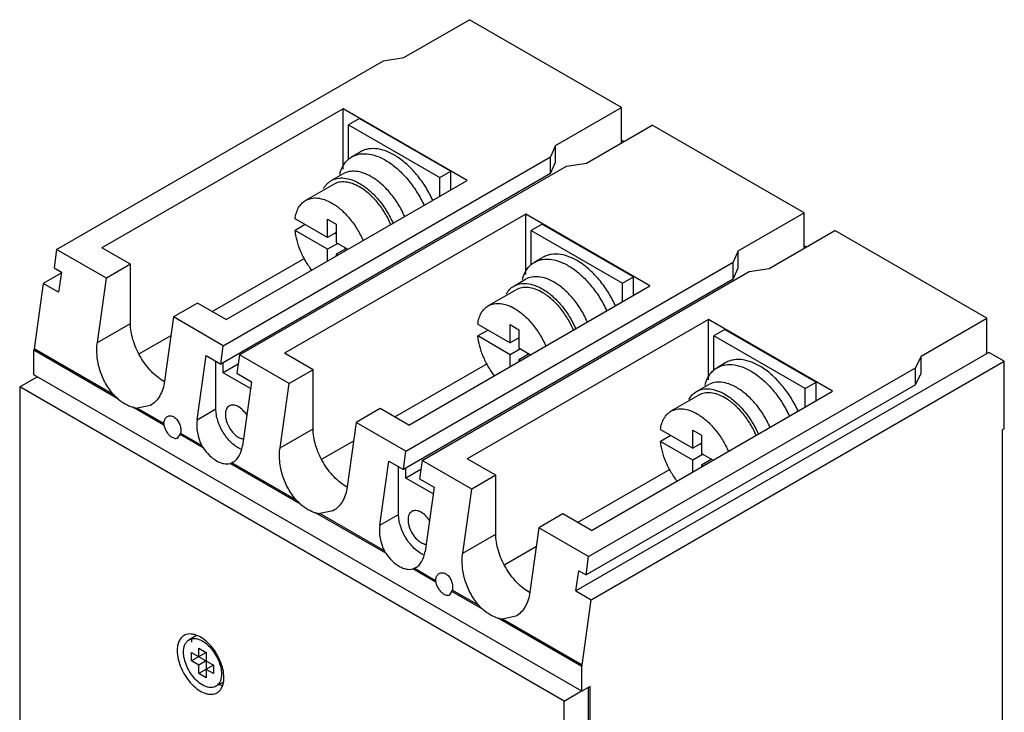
# Model space of a CAD drawing. Header units: millimetres. Extents: x 16 to 118, y 14 to 172.
# Tile 2 of 2: x 23 to 118, y 105 to 172. Entities that reach past the tile are written whole.
import ezdxf

# ---------------------------------------------------------------- set-up
doc = ezdxf.new("R2010")
doc.units = ezdxf.units.MM
doc.header["$LTSCALE"] = 12.129812
doc.layers.add('00_COMPONENTS', color=7, linetype='CONTINUOUS')

msp = doc.modelspace()

# ---------------------------------------------------------------- linework, layer by layer
at = {"layer": '00_COMPONENTS', "color": 7, "linetype": 'Continuous'}
for p, q in [((59.72, 168.5), (66.084, 172.174)), ((80.791, 163.683), (66.084, 172.174)), ((26.139, 149.929), (57.766, 168.189)), ((57.766, 168.189), (59.72, 168.5)), ((53.851, 163.56), (30.516, 150.088)), ((53.851, 157.717), (53.851, 163.56)), ((65.871, 156.62), (53.851, 163.56)), ((74.427, 160.009), (80.791, 163.683)), ((80.791, 160.254), (80.791, 163.683)), ((55.442, 162.601), (54.381, 161.989)), ((54.381, 158.64), (54.381, 161.989)), ((54.381, 161.989), (63.22, 156.886)), ((55.442, 162.601), (64.28, 157.498)), ((77.397, 158.294), (83.761, 161.968)), ((98.469, 153.477), (83.761, 161.968)), ((81.003, 160.376), (80.791, 160.499)), ((55.55, 159.392), (54.702, 158.902)), ((74.427, 160.009), (73.933, 158.907)), ((74.427, 158.376), (74.427, 160.009)), ((42.261, 140.621), (73.933, 158.907)), ((73.933, 157.274), (73.933, 158.907)), ((73.933, 157.274), (74.427, 158.376)), ((75.488, 158.008), (77.397, 158.294)), ((73.933, 157.274), (42.012, 138.844)), ((43.817, 139.723), (75.488, 158.008)), ((52.708, 156.596), (53.839, 157.249)), ((63.22, 156.886), (64.28, 157.498)), ((64.28, 155.702), (64.28, 157.498)), ((42.537, 143.148), (65.871, 156.62)), ((63.22, 155.089), (63.22, 156.886)), ((52.918, 156.232), (50.231, 154.681)), ((92.105, 149.803), (98.469, 153.477)), ((98.469, 150.048), (98.469, 153.477)), ((71.528, 153.354), (48.194, 139.882)), ((52.347, 151.098), (49.213, 152.907)), ((52.347, 151.098), (52.347, 152.862)), ((52.347, 152.862), (53.195, 152.372)), ((71.528, 147.51), (71.528, 153.354)), ((83.549, 146.414), (71.528, 153.354)), ((50.203, 152.335), (49.213, 151.764)), ((52.347, 149.955), (49.213, 151.764)), ((53.195, 151.588), (52.347, 151.098)), ((53.195, 151.424), (53.054, 151.506)), ((53.195, 152.372), (53.195, 150.608)), ((73.119, 152.395), (72.059, 151.783)), ((72.059, 148.435), (72.059, 151.783)), ((72.059, 151.783), (80.898, 146.68)), ((73.119, 152.395), (81.958, 147.292)), ((95.075, 148.088), (101.439, 151.762)), ((116.147, 143.271), (101.439, 151.762)), ((53.195, 150.608), (54.326, 149.955)), ((26.139, 149.929), (25.89, 148.152)), ((30.948, 147.153), (26.139, 149.929)), ((33.274, 148.496), (30.516, 150.088)), ((53.337, 150.526), (52.347, 149.955)), ((52.347, 148.812), (52.347, 149.955)), ((54.185, 150.036), (53.195, 149.465)), ((54.044, 149.955), (54.044, 150.118)), ((92.105, 149.803), (91.61, 148.701)), ((92.105, 148.17), (92.105, 149.803)), ((98.681, 150.17), (98.469, 150.293)), ((41.194, 143.924), (50.145, 149.092)), ((53.195, 149.465), (53.195, 149.302)), ((53.336, 149.383), (53.195, 149.465)), ((59.939, 130.415), (91.61, 148.701)), ((73.228, 149.186), (72.38, 148.696)), ((91.61, 147.068), (91.61, 148.701)), ((25.89, 148.152), (26.597, 147.744)), ((26.597, 147.744), (26.323, 145.789)), ((33.274, 148.496), (30.948, 147.153)), ((33.274, 142.781), (33.274, 148.496)), ((61.495, 129.517), (93.166, 147.802)), ((91.61, 147.068), (92.105, 148.17)), ((93.166, 147.802), (95.075, 148.088)), ((26.584, 147.655), (24.838, 146.647)), ((30.075, 140.934), (30.948, 147.153)), ((91.61, 147.068), (59.69, 128.638)), ((70.386, 146.39), (71.517, 147.043)), ((80.898, 146.68), (81.958, 147.292)), ((81.958, 145.496), (81.958, 147.292)), ((24.838, 146.647), (23.95, 140.323)), ((26.323, 145.789), (24.838, 146.647)), ((60.215, 132.942), (83.549, 146.414)), ((70.596, 146.026), (67.909, 144.475)), ((80.898, 144.883), (80.898, 146.68)), ((39.779, 144.74), (37.453, 143.397)), ((42.537, 143.148), (39.779, 144.74)), ((37.453, 143.397), (36.58, 137.178)), ((42.261, 140.621), (37.453, 143.397)), ((89.206, 143.148), (65.872, 129.676)), ((89.206, 137.304), (89.206, 143.148)), ((101.227, 136.208), (89.206, 143.148)), ((109.783, 139.597), (116.147, 143.271)), ((116.147, 139.842), (116.147, 143.271)), ((30.075, 140.934), (33.274, 142.781)), ((66.891, 142.701), (70.024, 140.892)), ((67.881, 142.129), (66.891, 141.558)), ((70.024, 140.892), (70.024, 142.655)), ((70.024, 142.655), (70.873, 142.166)), ((70.873, 142.166), (70.873, 140.402)), ((90.797, 142.189), (89.736, 141.577)), ((90.797, 142.189), (99.636, 137.086)), ((34.156, 139.861), (37.204, 141.62)), ((70.024, 139.749), (66.891, 141.558)), ((70.873, 141.382), (70.024, 140.892)), ((70.873, 141.218), (70.731, 141.3)), ((89.736, 138.229), (89.736, 141.577)), ((98.575, 136.474), (89.736, 141.577)), ((23.94, 137.8), (23.94, 140.179)), ((32.062, 135.49), (23.94, 140.179)), ((31.663, 135.872), (23.95, 140.323)), ((42.012, 138.844), (42.261, 140.621)), ((71.014, 140.32), (70.024, 139.749)), ((70.873, 140.402), (72.004, 139.749)), ((39.725, 133.441), (40.598, 139.661)), ((40.598, 139.661), (42.012, 138.844)), ((43.817, 139.723), (43.568, 137.946)), ((48.625, 136.947), (43.817, 139.723)), ((50.952, 138.29), (48.194, 139.882)), ((70.024, 138.606), (70.024, 139.749)), ((71.863, 139.83), (70.873, 139.259)), ((70.873, 139.259), (70.873, 139.096)), ((71.014, 139.177), (70.873, 139.259)), ((71.721, 139.749), (71.721, 139.912)), ((116.359, 139.964), (76.386, 116.886)), ((109.783, 139.597), (109.242, 138.468)), ((109.783, 137.964), (109.783, 139.597)), ((117.844, 139.107), (116.359, 139.964)), ((41.547, 134.493), (41.547, 139.113)), ((42.254, 138.004), (42.254, 138.984)), ((43.692, 138.835), (42.254, 138.004)), ((50.952, 138.29), (48.625, 136.947)), ((50.952, 132.575), (50.952, 138.29)), ((58.871, 133.718), (67.823, 138.886)), ((77.617, 120.209), (109.242, 138.468)), ((77.871, 116.029), (117.844, 139.107)), ((90.906, 138.98), (90.057, 138.49)), ((109.242, 136.835), (109.242, 138.468)), ((117.844, 132.575), (117.844, 139.107)), ((22.561, 136.637), (24.258, 137.616)), ((76.973, 107.182), (23.94, 137.8)), ((44.891, 136.482), (42.254, 138.004)), ((43.568, 137.946), (44.982, 137.13)), ((109.242, 136.835), (109.783, 137.964)), ((22.561, 136.637), (22.561, 103.37)), ((75.241, 106.223), (22.561, 136.637)), ((44.982, 137.13), (44.109, 130.91)), ((47.753, 130.728), (48.625, 136.947)), ((109.242, 136.835), (77.367, 118.432)), ((88.063, 136.184), (89.195, 136.837)), ((98.575, 136.474), (99.636, 137.086)), ((98.575, 134.677), (98.575, 136.474)), ((99.636, 135.29), (99.636, 137.086)), ((77.893, 122.736), (101.227, 136.208)), ((88.273, 135.82), (85.586, 134.269)), ((36.517, 132.918), (33.496, 134.662)), ((35.222, 134.838), (33.916, 134.572)), ((36.506, 133.075), (33.916, 134.572)), ((39.725, 133.441), (41.547, 134.493)), ((57.457, 134.534), (55.131, 133.191)), ((60.215, 132.942), (57.457, 134.534)), ((47.753, 130.728), (50.952, 132.575)), ((55.131, 133.191), (54.258, 126.972)), ((59.939, 130.415), (55.131, 133.191)), ((84.568, 132.495), (87.702, 130.686)), ((87.702, 130.686), (87.702, 132.449)), ((87.702, 132.449), (88.551, 131.96)), ((117.844, 132.575), (117.632, 132.452)), ((117.632, 132.452), (117.632, 86.402)), ((37.879, 131.701), (38.092, 132.008)), ((40.309, 130.728), (38.092, 132.008)), ((38.124, 132.141), (40.172, 130.958)), ((85.558, 131.923), (84.568, 131.352)), ((88.551, 131.96), (88.551, 130.196)), ((51.834, 129.655), (54.881, 131.414)), ((87.702, 129.543), (84.568, 131.352)), ((88.551, 131.176), (87.702, 130.686)), ((88.551, 131.012), (88.409, 131.094)), ((59.69, 128.638), (59.939, 130.415)), ((68.629, 128.084), (65.872, 129.676)), ((88.692, 130.114), (87.702, 129.543)), ((88.551, 130.196), (89.682, 129.543)), ((89.541, 129.624), (88.551, 129.053)), ((89.399, 129.543), (89.399, 129.706)), ((49.739, 125.284), (42.927, 129.217)), ((43.193, 129.335), (43.085, 129.277)), ((49.341, 125.666), (43.085, 129.277)), ((57.403, 123.235), (58.275, 129.455)), ((58.275, 129.455), (59.69, 128.638)), ((59.225, 124.287), (59.225, 128.907)), ((59.932, 127.798), (59.932, 128.778)), ((61.495, 129.517), (61.245, 127.74)), ((66.303, 126.741), (61.495, 129.517)), ((76.549, 123.512), (85.501, 128.68)), ((87.702, 128.4), (87.702, 129.543)), ((88.551, 129.053), (88.551, 128.89)), ((88.551, 129.053), (88.692, 128.971)), ((61.37, 128.629), (59.932, 127.798)), ((62.569, 126.276), (59.932, 127.798)), ((61.245, 127.74), (62.66, 126.924)), ((68.629, 128.084), (66.303, 126.741)), ((68.629, 122.369), (68.629, 128.084)), ((62.66, 126.924), (61.787, 120.704)), ((65.43, 120.522), (66.303, 126.741)), ((57.987, 120.522), (51.174, 124.456)), ((52.9, 124.632), (51.593, 124.366)), ((57.849, 120.752), (51.593, 124.366)), ((57.403, 123.235), (59.225, 124.287)), ((75.135, 124.328), (72.808, 122.985)), ((77.893, 122.736), (75.135, 124.328)), ((72.808, 122.985), (71.936, 116.766)), ((77.617, 120.209), (72.808, 122.985)), ((65.43, 120.522), (68.629, 122.369)), ((69.512, 119.449), (72.559, 121.208)), ((77.367, 118.432), (77.617, 120.209)), ((60.871, 119.129), (60.762, 119.071)), ((62.821, 117.731), (60.604, 119.011)), ((60.762, 119.071), (62.81, 117.888)), ((76.386, 116.886), (76.66, 118.841)), ((76.66, 118.841), (77.367, 118.432)), ((64.184, 116.515), (64.396, 116.822)), ((67.417, 115.078), (64.396, 116.822)), ((67.019, 115.46), (64.428, 116.954)), ((76.386, 116.886), (77.871, 116.029)), ((76.984, 109.705), (77.871, 116.029)), ((70.577, 114.426), (69.271, 114.16)), ((76.973, 109.561), (68.852, 114.25)), ((76.984, 109.705), (69.271, 114.16)), ((39.665, 112.567), (38.953, 112.156)), ((39.192, 110.109), (39.192, 110.925)), ((40.607, 110.925), (39.192, 110.109)), ((39.192, 110.925), (41.314, 109.7)), ((39.9, 110.517), (39.9, 111.333)), ((39.9, 111.333), (40.607, 110.925)), ((40.607, 110.925), (40.607, 108.476)), ((39.9, 109.7), (39.192, 110.109)), ((40.607, 110.109), (39.9, 109.7)), ((39.9, 108.884), (39.9, 109.7)), ((41.314, 109.7), (39.9, 108.884)), ((41.314, 109.7), (41.314, 108.884)), ((40.607, 108.476), (39.9, 108.884)), ((41.314, 108.884), (40.607, 109.292)), ((76.973, 107.182), (76.973, 109.561)), ((42.268, 108.066), (41.553, 107.653)), ((75.241, 106.223), (76.938, 107.202)), ((77.751, 107.631), (76.973, 107.182)), ((77.574, 107.529), (77.574, 37.596)), ((77.751, 63.377), (77.751, 107.631)), ((75.241, 71.603), (75.241, 106.223))]:
    msp.add_line(p, q, dxfattribs=at)
for centre, radius, start, end in [((57.257, 156.206), 3.877, 161.80623, 165.25876), ((74.938, 145.999), 3.88, 161.80427, 165.30754), ((92.615, 135.793), 3.88, 161.80155, 165.30756), ((37.143, 133.041), 0.638, 176.97658, 191.16808), ((63.447, 117.855), 0.638, 176.97658, 191.16808), ((42.743, 110.133), 2.481, 245.03065, 247.79797), ((42.682, 109.986), 2.323, 247.81213, 249.47896)]:
    msp.add_arc(centre, radius, start, end, dxfattribs=at)
for centre, start_param, end_param in [((41.917, 132.176), 0.908755, 1.752791), ((41.917, 132.176), -3.018247, -2.232837), ((59.595, 121.97), 0.908755, 1.752791), ((59.595, 121.97), -3.018247, -2.232837)]:
    msp.add_ellipse(centre, major_axis=(-1.043, 2.95), ratio=0.666536, start_param=start_param, end_param=end_param, dxfattribs=at)
for points, knots in [([(54.702, 158.902), (54.82, 158.97), (55.072, 159.085), (55.632, 159.224), (56.419, 159.206), (57.396, 158.904), (58.389, 158.345), (59.359, 157.555), (60.264, 156.571), (61.064, 155.437), (61.505, 154.609), (61.699, 154.182)], [0, 0, 0, 0, 0.04409, 0.089192, 0.185567, 0.29432, 0.416929, 0.552243, 0.697324, 0.848117, 1, 1, 1, 1]), ([(62.546, 154.676), (62.352, 155.104), (61.91, 155.931), (61.111, 157.064), (60.206, 158.047), (59.236, 158.836), (58.243, 159.394), (57.267, 159.696), (56.48, 159.714), (55.921, 159.575), (55.668, 159.46), (55.55, 159.392)], [0, 0, 0, 0, 0.15188, 0.302685, 0.447761, 0.583068, 0.70567, 0.81442, 0.910798, 0.955905, 1, 1, 1, 1]), ([(53.574, 157.417), (53.678, 157.731), (53.896, 158.178), (54.326, 158.648), (54.573, 158.827), (54.702, 158.902)], [0, 0, 0, 0, 0.522638, 0.764522, 1, 1, 1, 1]), ([(56.589, 156.977), (56.348, 157.116), (55.868, 157.345), (55.13, 157.523), (54.437, 157.505), (54.021, 157.354), (53.839, 157.249)], [0, 0, 0, 0, 0.289777, 0.549068, 0.782225, 1, 1, 1, 1]), ([(51.97, 155.834), (52.061, 155.993), (52.273, 156.285), (52.557, 156.509), (52.708, 156.596)], [0, 0, 0, 0, 0.512259, 1, 1, 1, 1]), ([(52.708, 156.596), (52.889, 156.701), (53.306, 156.852), (53.998, 156.869), (54.736, 156.691), (55.216, 156.463), (55.458, 156.323)], [0, 0, 0, 0, 0.217775, 0.450932, 0.710223, 1, 1, 1, 1]), ([(55.458, 155.981), (55.235, 156.109), (54.791, 156.32), (54.11, 156.485), (53.47, 156.469), (53.085, 156.329), (52.918, 156.232)], [0, 0, 0, 0, 0.289777, 0.549068, 0.782225, 1, 1, 1, 1]), ([(55.458, 156.323), (55.794, 156.129), (56.453, 155.645), (57.33, 154.738), (58.099, 153.663), (58.515, 152.869), (58.693, 152.457)], [0, 0, 0, 0, 0.227755, 0.476301, 0.737111, 1, 1, 1, 1]), ([(59.819, 153.123), (59.64, 153.533), (59.225, 154.325), (58.457, 155.396), (57.582, 156.3), (56.925, 156.783), (56.589, 156.977)], [0, 0, 0, 0, 0.262942, 0.523738, 0.772262, 1, 1, 1, 1]), ([(58.48, 152.331), (58.316, 152.719), (57.932, 153.469), (57.215, 154.484), (56.394, 155.341), (55.774, 155.798), (55.458, 155.981)], [0, 0, 0, 0, 0.26248, 0.523404, 0.772203, 1, 1, 1, 1]), ([(49.213, 152.907), (49.238, 153.104), (49.316, 153.477), (49.53, 153.984), (49.833, 154.397), (50.093, 154.601), (50.231, 154.681)], [0, 0, 0, 0, 0.281182, 0.537802, 0.774449, 1, 1, 1, 1]), ([(50.231, 154.681), (50.398, 154.778), (50.783, 154.917), (51.423, 154.933), (52.104, 154.769), (52.548, 154.558), (52.771, 154.429)], [0, 0, 0, 0, 0.217784, 0.450927, 0.71025, 1, 1, 1, 1]), ([(52.771, 154.429), (53.087, 154.247), (53.705, 153.791), (54.525, 152.936), (55.242, 151.923), (55.626, 151.175), (55.789, 150.788)], [0, 0, 0, 0, 0.227788, 0.476568, 0.737485, 1, 1, 1, 1]), ([(50.829, 147.913), (50.61, 148.202), (50.209, 148.809), (49.728, 149.775), (49.384, 150.764), (49.25, 151.436), (49.213, 151.764)], [0, 0, 0, 0, 0.257717, 0.515366, 0.765182, 1, 1, 1, 1]), ([(71.252, 147.211), (71.356, 147.525), (71.573, 147.972), (72.003, 148.442), (72.25, 148.621), (72.38, 148.696)], [0, 0, 0, 0, 0.522639, 0.764522, 1, 1, 1, 1]), ([(72.38, 148.696), (72.498, 148.764), (72.75, 148.879), (73.31, 149.018), (74.097, 149), (75.073, 148.698), (76.067, 148.139), (77.037, 147.349), (77.942, 146.365), (78.741, 145.231), (79.183, 144.403), (79.377, 143.976)], [0, 0, 0, 0, 0.04409, 0.089192, 0.185567, 0.29432, 0.416929, 0.552243, 0.697324, 0.848117, 1, 1, 1, 1]), ([(80.224, 144.47), (80.029, 144.898), (79.588, 145.725), (78.788, 146.858), (77.884, 147.841), (76.914, 148.63), (75.921, 149.188), (74.945, 149.49), (74.158, 149.508), (73.599, 149.369), (73.346, 149.254), (73.228, 149.186)], [0, 0, 0, 0, 0.15188, 0.302685, 0.447761, 0.583068, 0.70567, 0.81442, 0.910798, 0.955905, 1, 1, 1, 1]), ([(74.267, 146.771), (74.026, 146.91), (73.545, 147.138), (72.808, 147.317), (72.115, 147.299), (71.698, 147.148), (71.517, 147.043)], [0, 0, 0, 0, 0.289777, 0.549068, 0.782225, 1, 1, 1, 1]), ([(77.496, 142.917), (77.318, 143.327), (76.903, 144.119), (76.135, 145.19), (75.26, 146.094), (74.602, 146.577), (74.267, 146.771)], [0, 0, 0, 0, 0.262942, 0.523738, 0.772262, 1, 1, 1, 1]), ([(69.648, 145.628), (69.738, 145.787), (69.951, 146.079), (70.235, 146.303), (70.386, 146.39)], [0, 0, 0, 0, 0.512259, 1, 1, 1, 1]), ([(70.386, 146.39), (70.567, 146.495), (70.984, 146.646), (71.676, 146.663), (72.414, 146.485), (72.894, 146.257), (73.136, 146.117)], [0, 0, 0, 0, 0.217775, 0.450932, 0.710223, 1, 1, 1, 1]), ([(73.136, 145.775), (72.913, 145.903), (72.469, 146.114), (71.788, 146.279), (71.148, 146.263), (70.763, 146.123), (70.596, 146.026)], [0, 0, 0, 0, 0.289777, 0.549068, 0.782225, 1, 1, 1, 1]), ([(73.136, 146.117), (73.472, 145.923), (74.131, 145.439), (75.008, 144.532), (75.777, 143.457), (76.192, 142.663), (76.371, 142.251)], [0, 0, 0, 0, 0.227755, 0.476301, 0.737111, 1, 1, 1, 1]), ([(76.157, 142.125), (75.994, 142.513), (75.61, 143.263), (74.893, 144.278), (74.071, 145.135), (73.452, 145.592), (73.136, 145.775)], [0, 0, 0, 0, 0.26248, 0.523404, 0.772203, 1, 1, 1, 1]), ([(66.891, 142.701), (66.916, 142.898), (66.994, 143.271), (67.208, 143.778), (67.511, 144.191), (67.771, 144.395), (67.909, 144.475)], [0, 0, 0, 0, 0.281182, 0.537802, 0.774449, 1, 1, 1, 1]), ([(67.909, 144.475), (68.076, 144.572), (68.461, 144.711), (69.101, 144.727), (69.782, 144.563), (70.226, 144.352), (70.449, 144.223)], [0, 0, 0, 0, 0.217784, 0.450927, 0.71025, 1, 1, 1, 1]), ([(70.449, 144.223), (70.764, 144.041), (71.383, 143.585), (72.203, 142.73), (72.919, 141.717), (73.303, 140.969), (73.467, 140.582)], [0, 0, 0, 0, 0.227788, 0.476568, 0.737485, 1, 1, 1, 1]), ([(36.566, 137.125), (36.341, 137.251), (35.897, 137.557), (35.286, 138.122), (34.721, 138.792), (34.226, 139.543), (33.818, 140.345), (33.512, 141.169), (33.322, 141.982), (33.274, 142.522), (33.274, 142.781)], [0, 0, 0, 0, 0.113688, 0.236583, 0.366146, 0.499234, 0.632434, 0.762291, 0.885708, 1, 1, 1, 1]), ([(68.507, 137.707), (68.288, 137.996), (67.886, 138.603), (67.406, 139.569), (67.061, 140.558), (66.928, 141.23), (66.891, 141.558)], [0, 0, 0, 0, 0.257717, 0.515366, 0.765182, 1, 1, 1, 1]), ([(23.95, 140.323), (23.949, 140.311), (23.943, 140.263), (23.94, 140.215), (23.94, 140.179)], [0, 0, 0, 0, 0.257252, 1, 1, 1, 1]), ([(31.663, 135.872), (31.362, 136.208), (30.83, 136.97), (30.285, 138.25), (30.007, 139.596), (30.014, 140.503), (30.075, 140.934)], [0, 0, 0, 0, 0.248437, 0.506344, 0.760778, 1, 1, 1, 1]), ([(97.901, 134.264), (97.707, 134.692), (97.265, 135.519), (96.466, 136.652), (95.561, 137.635), (94.592, 138.424), (93.598, 138.982), (92.622, 139.284), (91.835, 139.302), (91.276, 139.163), (91.024, 139.048), (90.906, 138.98)], [0, 0, 0, 0, 0.15188, 0.302685, 0.447761, 0.583068, 0.70567, 0.81442, 0.910798, 0.955905, 1, 1, 1, 1]), ([(88.93, 137.005), (89.033, 137.32), (89.251, 137.766), (89.681, 138.236), (89.928, 138.415), (90.057, 138.49)], [0, 0, 0, 0, 0.522636, 0.76452, 1, 1, 1, 1]), ([(90.057, 138.49), (90.175, 138.558), (90.428, 138.673), (90.987, 138.812), (91.775, 138.794), (92.751, 138.491), (93.745, 137.933), (94.715, 137.143), (95.62, 136.159), (96.419, 135.025), (96.861, 134.197), (97.055, 133.77)], [0, 0, 0, 0, 0.04409, 0.089192, 0.185567, 0.29432, 0.416929, 0.552243, 0.697324, 0.848117, 1, 1, 1, 1]), ([(36.58, 137.178), (36.544, 136.921), (36.435, 136.43), (36.146, 135.762), (35.745, 135.216), (35.403, 134.942), (35.222, 134.838)], [0, 0, 0, 0, 0.278784, 0.536927, 0.775599, 1, 1, 1, 1]), ([(88.063, 136.184), (88.245, 136.289), (88.662, 136.44), (89.354, 136.457), (90.092, 136.279), (90.572, 136.051), (90.813, 135.911)], [0, 0, 0, 0, 0.217775, 0.450932, 0.710223, 1, 1, 1, 1]), ([(91.945, 136.565), (91.703, 136.704), (91.223, 136.932), (90.485, 137.111), (89.793, 137.093), (89.376, 136.942), (89.195, 136.837)], [0, 0, 0, 0, 0.289777, 0.549068, 0.782225, 1, 1, 1, 1]), ([(95.174, 132.711), (94.996, 133.121), (94.581, 133.913), (93.813, 134.984), (92.938, 135.888), (92.28, 136.371), (91.945, 136.565)], [0, 0, 0, 0, 0.262942, 0.523738, 0.772262, 1, 1, 1, 1]), ([(31.663, 135.872), (31.694, 135.837), (31.82, 135.703), (31.956, 135.578), (32.062, 135.49)], [0, 0, 0, 0, 0.252666, 1, 1, 1, 1]), ([(32.062, 135.49), (32.286, 135.302), (32.739, 134.976), (33.246, 134.741), (33.496, 134.662)], [0, 0, 0, 0, 0.527654, 1, 1, 1, 1]), ([(87.326, 135.422), (87.416, 135.581), (87.628, 135.872), (87.913, 136.097), (88.063, 136.184)], [0, 0, 0, 0, 0.512259, 1, 1, 1, 1]), ([(90.813, 135.568), (90.59, 135.697), (90.147, 135.908), (89.465, 136.073), (88.826, 136.057), (88.441, 135.917), (88.273, 135.82)], [0, 0, 0, 0, 0.289777, 0.549068, 0.782225, 1, 1, 1, 1]), ([(90.813, 135.911), (91.15, 135.717), (91.809, 135.233), (92.686, 134.326), (93.455, 133.251), (93.87, 132.457), (94.048, 132.045)], [0, 0, 0, 0, 0.227755, 0.476301, 0.737111, 1, 1, 1, 1]), ([(93.835, 131.919), (93.672, 132.306), (93.288, 133.057), (92.571, 134.072), (91.749, 134.929), (91.13, 135.386), (90.813, 135.568)], [0, 0, 0, 0, 0.26248, 0.523404, 0.772203, 1, 1, 1, 1]), ([(33.496, 134.662), (33.531, 134.651), (33.668, 134.61), (33.809, 134.583), (33.916, 134.572)], [0, 0, 0, 0, 0.252819, 1, 1, 1, 1]), ([(43.938, 130.592), (43.779, 130.668), (43.461, 130.86), (42.86, 131.369), (42.217, 132.191), (41.775, 133.143), (41.583, 133.927), (41.547, 134.31), (41.547, 134.493)], [0, 0, 0, 0, 0.110664, 0.231793, 0.493999, 0.759515, 0.884559, 1, 1, 1, 1]), ([(42.839, 134.787), (42.78, 134.752), (42.669, 134.659), (42.55, 134.466), (42.48, 134.227), (42.466, 134.054), (42.466, 133.963)], [0, 0, 0, 0, 0.217724, 0.450873, 0.710468, 1, 1, 1, 1]), ([(44.559, 133.879), (44.442, 134.061), (44.184, 134.383), (43.788, 134.69), (43.462, 134.831), (43.235, 134.878), (43.023, 134.867), (42.895, 134.819), (42.839, 134.787)], [0, 0, 0, 0, 0.307219, 0.581815, 0.701953, 0.809987, 0.907932, 1, 1, 1, 1]), ([(85.586, 134.269), (85.754, 134.365), (86.139, 134.505), (86.778, 134.521), (87.46, 134.357), (87.903, 134.146), (88.126, 134.017)], [0, 0, 0, 0, 0.217784, 0.450927, 0.71025, 1, 1, 1, 1]), ([(36.516, 133.181), (36.525, 133.245), (36.552, 133.368), (36.625, 133.535), (36.725, 133.672), (36.81, 133.74), (36.856, 133.766)], [0, 0, 0, 0, 0.278464, 0.536793, 0.775506, 1, 1, 1, 1]), ([(36.856, 133.766), (36.899, 133.791), (36.996, 133.829), (37.212, 133.847), (37.375, 133.79), (37.473, 133.733)], [0, 0, 0, 0, 0.234994, 0.474454, 1, 1, 1, 1]), ([(37.473, 133.733), (37.588, 133.667), (37.801, 133.475), (38.026, 133.103), (38.153, 132.678), (38.163, 132.382), (38.143, 132.242)], [0, 0, 0, 0, 0.232295, 0.489902, 0.752791, 1, 1, 1, 1]), ([(42.466, 133.963), (42.466, 133.836), (42.496, 133.572), (42.648, 133.037), (42.923, 132.528), (43.289, 132.098), (43.587, 131.842), (43.896, 131.664), (44.112, 131.602), (44.215, 131.59)], [0, 0, 0, 0, 0.120411, 0.251901, 0.528184, 0.663009, 0.78864, 0.901437, 1, 1, 1, 1]), ([(84.568, 132.495), (84.594, 132.692), (84.672, 133.065), (84.886, 133.572), (85.189, 133.985), (85.449, 134.189), (85.586, 134.269)], [0, 0, 0, 0, 0.281182, 0.537802, 0.774449, 1, 1, 1, 1]), ([(88.126, 134.017), (88.442, 133.835), (89.061, 133.379), (89.881, 132.524), (90.597, 131.511), (90.981, 130.763), (91.145, 130.376)], [0, 0, 0, 0, 0.227788, 0.476568, 0.737485, 1, 1, 1, 1]), ([(36.506, 133.075), (36.507, 133.102), (36.511, 133.137), (36.514, 133.172), (36.516, 133.181)], [0, 0, 0, 0, 0.752169, 1, 1, 1, 1]), ([(36.517, 132.918), (36.54, 132.8), (36.617, 132.564), (36.795, 132.239), (37.024, 131.96), (37.209, 131.813), (37.304, 131.758)], [0, 0, 0, 0, 0.251028, 0.513518, 0.768841, 1, 1, 1, 1]), ([(54.244, 126.919), (54.019, 127.045), (53.575, 127.351), (52.963, 127.915), (52.399, 128.586), (51.903, 129.337), (51.495, 130.139), (51.19, 130.963), (51, 131.776), (50.952, 132.316), (50.952, 132.575)], [0, 0, 0, 0, 0.113688, 0.236583, 0.366146, 0.499234, 0.632434, 0.762291, 0.885708, 1, 1, 1, 1]), ([(37.304, 131.758), (37.355, 131.729), (37.455, 131.681), (37.61, 131.644), (37.754, 131.648), (37.842, 131.679), (37.879, 131.701)], [0, 0, 0, 0, 0.289504, 0.549166, 0.782328, 1, 1, 1, 1]), ([(38.092, 132.008), (38.095, 132.019), (38.106, 132.063), (38.116, 132.107), (38.124, 132.141)], [0, 0, 0, 0, 0.232962, 1, 1, 1, 1]), ([(38.143, 132.242), (38.142, 132.233), (38.136, 132.199), (38.13, 132.166), (38.124, 132.141)], [0, 0, 0, 0, 0.252443, 1, 1, 1, 1]), ([(40.309, 130.728), (40.491, 130.466), (40.884, 129.997), (41.47, 129.536), (41.953, 129.297), (42.295, 129.193), (42.622, 129.161), (42.831, 129.19), (42.927, 129.217)], [0, 0, 0, 0, 0.3, 0.571769, 0.693357, 0.804496, 0.906055, 1, 1, 1, 1]), ([(49.341, 125.666), (49.039, 126.002), (48.508, 126.764), (47.963, 128.044), (47.684, 129.39), (47.692, 130.297), (47.753, 130.728)], [0, 0, 0, 0, 0.248437, 0.506344, 0.760778, 1, 1, 1, 1]), ([(86.184, 127.501), (85.965, 127.79), (85.564, 128.397), (85.083, 129.363), (84.739, 130.352), (84.605, 131.024), (84.568, 131.352)], [0, 0, 0, 0, 0.257717, 0.515366, 0.765182, 1, 1, 1, 1]), ([(42.927, 129.217), (42.94, 129.221), (42.993, 129.237), (43.046, 129.258), (43.085, 129.277)], [0, 0, 0, 0, 0.238678, 1, 1, 1, 1]), ([(54.258, 126.972), (54.222, 126.715), (54.113, 126.224), (53.824, 125.556), (53.423, 125.009), (53.081, 124.736), (52.9, 124.632)], [0, 0, 0, 0, 0.278784, 0.536927, 0.775599, 1, 1, 1, 1]), ([(49.341, 125.666), (49.372, 125.631), (49.498, 125.497), (49.634, 125.372), (49.739, 125.284)], [0, 0, 0, 0, 0.252666, 1, 1, 1, 1]), ([(49.739, 125.284), (49.964, 125.096), (50.416, 124.77), (50.924, 124.535), (51.174, 124.456)], [0, 0, 0, 0, 0.527654, 1, 1, 1, 1]), ([(51.174, 124.456), (51.209, 124.445), (51.346, 124.404), (51.487, 124.377), (51.593, 124.366)], [0, 0, 0, 0, 0.252819, 1, 1, 1, 1]), ([(61.616, 120.386), (61.456, 120.462), (61.139, 120.654), (60.537, 121.163), (59.895, 121.985), (59.453, 122.937), (59.261, 123.721), (59.225, 124.104), (59.225, 124.287)], [0, 0, 0, 0, 0.110664, 0.231793, 0.493999, 0.759515, 0.884559, 1, 1, 1, 1]), ([(60.517, 124.581), (60.458, 124.546), (60.346, 124.453), (60.228, 124.26), (60.158, 124.021), (60.144, 123.848), (60.144, 123.757)], [0, 0, 0, 0, 0.217724, 0.450873, 0.710468, 1, 1, 1, 1]), ([(62.237, 123.673), (62.119, 123.855), (61.861, 124.177), (61.466, 124.484), (61.139, 124.625), (60.913, 124.672), (60.701, 124.661), (60.573, 124.613), (60.517, 124.581)], [0, 0, 0, 0, 0.307219, 0.581815, 0.701953, 0.809987, 0.907932, 1, 1, 1, 1]), ([(60.144, 123.757), (60.144, 123.63), (60.173, 123.366), (60.325, 122.831), (60.601, 122.322), (60.966, 121.892), (61.265, 121.636), (61.574, 121.458), (61.79, 121.396), (61.893, 121.384)], [0, 0, 0, 0, 0.120411, 0.251901, 0.528184, 0.663009, 0.78864, 0.901437, 1, 1, 1, 1]), ([(71.921, 116.713), (71.697, 116.839), (71.253, 117.145), (70.641, 117.709), (70.077, 118.38), (69.581, 119.131), (69.173, 119.933), (68.868, 120.757), (68.677, 121.57), (68.629, 122.11), (68.629, 122.369)], [0, 0, 0, 0, 0.113688, 0.236583, 0.366146, 0.499234, 0.632434, 0.762291, 0.885708, 1, 1, 1, 1]), ([(57.987, 120.522), (58.169, 120.26), (58.562, 119.791), (59.148, 119.33), (59.631, 119.091), (59.973, 118.987), (60.3, 118.955), (60.508, 118.984), (60.604, 119.011)], [0, 0, 0, 0, 0.3, 0.571769, 0.693357, 0.804496, 0.906055, 1, 1, 1, 1]), ([(67.019, 115.46), (66.717, 115.796), (66.186, 116.558), (65.641, 117.838), (65.362, 119.184), (65.37, 120.091), (65.43, 120.522)], [0, 0, 0, 0, 0.248437, 0.506344, 0.760778, 1, 1, 1, 1]), ([(60.604, 119.011), (60.617, 119.015), (60.671, 119.031), (60.724, 119.052), (60.762, 119.071)], [0, 0, 0, 0, 0.238678, 1, 1, 1, 1]), ([(62.82, 117.995), (62.829, 118.059), (62.857, 118.181), (62.929, 118.348), (63.029, 118.485), (63.115, 118.553), (63.16, 118.579)], [0, 0, 0, 0, 0.278464, 0.536793, 0.775506, 1, 1, 1, 1]), ([(63.16, 118.579), (63.204, 118.604), (63.3, 118.643), (63.517, 118.661), (63.679, 118.603), (63.777, 118.547)], [0, 0, 0, 0, 0.234994, 0.474454, 1, 1, 1, 1]), ([(63.777, 118.547), (63.892, 118.48), (64.105, 118.288), (64.331, 117.916), (64.458, 117.492), (64.467, 117.195), (64.447, 117.055)], [0, 0, 0, 0, 0.232295, 0.489902, 0.752791, 1, 1, 1, 1]), ([(62.81, 117.888), (62.812, 117.915), (62.815, 117.95), (62.819, 117.986), (62.82, 117.995)], [0, 0, 0, 0, 0.752169, 1, 1, 1, 1]), ([(62.821, 117.731), (62.845, 117.613), (62.921, 117.377), (63.099, 117.052), (63.328, 116.774), (63.513, 116.627), (63.609, 116.572)], [0, 0, 0, 0, 0.251028, 0.513518, 0.768841, 1, 1, 1, 1]), ([(63.609, 116.572), (63.659, 116.542), (63.76, 116.495), (63.914, 116.457), (64.059, 116.461), (64.146, 116.493), (64.184, 116.515)], [0, 0, 0, 0, 0.289504, 0.549166, 0.782328, 1, 1, 1, 1]), ([(64.396, 116.822), (64.399, 116.832), (64.41, 116.876), (64.42, 116.92), (64.428, 116.954)], [0, 0, 0, 0, 0.232962, 1, 1, 1, 1]), ([(64.447, 117.055), (64.446, 117.047), (64.44, 117.013), (64.434, 116.979), (64.428, 116.954)], [0, 0, 0, 0, 0.252443, 1, 1, 1, 1]), ([(71.936, 116.766), (71.9, 116.509), (71.791, 116.018), (71.502, 115.35), (71.101, 114.803), (70.758, 114.53), (70.577, 114.426)], [0, 0, 0, 0, 0.278784, 0.536927, 0.775599, 1, 1, 1, 1]), ([(67.019, 115.46), (67.05, 115.425), (67.176, 115.291), (67.312, 115.166), (67.417, 115.078)], [0, 0, 0, 0, 0.252666, 1, 1, 1, 1]), ([(67.417, 115.078), (67.641, 114.89), (68.094, 114.564), (68.602, 114.329), (68.852, 114.25)], [0, 0, 0, 0, 0.527654, 1, 1, 1, 1]), ([(68.852, 114.25), (68.886, 114.239), (69.024, 114.198), (69.165, 114.171), (69.271, 114.16)], [0, 0, 0, 0, 0.252819, 1, 1, 1, 1]), ([(38.462, 112.566), (38.357, 112.505), (38.159, 112.339), (37.949, 111.995), (37.824, 111.571), (37.799, 111.263), (37.799, 111.101)], [0, 0, 0, 0, 0.21777, 0.450906, 0.710376, 1, 1, 1, 1]), ([(42.325, 108.488), (42.325, 108.761), (42.248, 109.337), (41.963, 110.181), (41.523, 110.994), (40.964, 111.71), (40.331, 112.271), (39.758, 112.584), (39.31, 112.703), (39.002, 112.725), (38.715, 112.683), (38.541, 112.611), (38.462, 112.566)], [0, 0, 0, 0, 0.128689, 0.270283, 0.417439, 0.56178, 0.695448, 0.81271, 0.864674, 0.912508, 0.957138, 1, 1, 1, 1]), ([(38.415, 110.966), (38.415, 111.098), (38.435, 111.348), (38.536, 111.692), (38.707, 111.972), (38.867, 112.107), (38.953, 112.156)], [0, 0, 0, 0, 0.289641, 0.549111, 0.782236, 1, 1, 1, 1]), ([(38.953, 112.156), (39.017, 112.193), (39.159, 112.252), (39.392, 112.286), (39.642, 112.268), (40.006, 112.171), (40.471, 111.916), (40.985, 111.461), (41.44, 110.88), (41.797, 110.219), (42.029, 109.533), (42.092, 109.065), (42.092, 108.843)], [0, 0, 0, 0, 0.042858, 0.087485, 0.135318, 0.187281, 0.304542, 0.43821, 0.582552, 0.729711, 0.87131, 1, 1, 1, 1]), ([(39.214, 111.917), (39.214, 111.955), (39.216, 112.102), (39.231, 112.249), (39.249, 112.356)], [0, 0, 0, 0, 0.258541, 1, 1, 1, 1]), ([(37.799, 111.101), (37.799, 110.827), (37.876, 110.252), (38.162, 109.408), (38.602, 108.594), (39.161, 107.878), (39.794, 107.318), (40.366, 107.005), (40.814, 106.886), (41.122, 106.863), (41.409, 106.905), (41.583, 106.977), (41.662, 107.023)], [0, 0, 0, 0, 0.128689, 0.270283, 0.417439, 0.56178, 0.695448, 0.81271, 0.864674, 0.912508, 0.957138, 1, 1, 1, 1]), ([(41.553, 107.653), (41.489, 107.616), (41.348, 107.557), (41.114, 107.523), (40.864, 107.541), (40.5, 107.638), (40.035, 107.893), (39.521, 108.348), (39.066, 108.929), (38.709, 109.59), (38.477, 110.276), (38.415, 110.744), (38.415, 110.966)], [0, 0, 0, 0, 0.042858, 0.087485, 0.135318, 0.187281, 0.304542, 0.43821, 0.582552, 0.729711, 0.87131, 1, 1, 1, 1]), ([(76.973, 109.561), (76.973, 109.572), (76.974, 109.621), (76.979, 109.669), (76.984, 109.705)], [0, 0, 0, 0, 0.242722, 1, 1, 1, 1]), ([(42.092, 108.843), (42.092, 108.711), (42.072, 108.461), (41.97, 108.117), (41.799, 107.837), (41.639, 107.702), (41.553, 107.653)], [0, 0, 0, 0, 0.289641, 0.549111, 0.782236, 1, 1, 1, 1]), ([(42.263, 107.707), (42.231, 107.712), (42.097, 107.736), (41.965, 107.775), (41.868, 107.811)], [0, 0, 0, 0, 0.240506, 1, 1, 1, 1]), ([(41.983, 107.304), (42.101, 107.455), (42.231, 107.736), (42.312, 108.146), (42.325, 108.371), (42.325, 108.488)], [0, 0, 0, 0, 0.460087, 0.719942, 1, 1, 1, 1]), ([(41.662, 107.023), (41.693, 107.041), (41.813, 107.118), (41.917, 107.22), (41.983, 107.304)], [0, 0, 0, 0, 0.24668, 1, 1, 1, 1])]:
    msp.add_open_spline(points, degree=3, knots=knots, dxfattribs=at)
for points in [[(40.172, 130.958), (40.212, 130.879), (40.258, 130.802), (40.309, 130.728)], [(57.849, 120.752), (57.889, 120.672), (57.936, 120.596), (57.987, 120.522)]]:
    msp.add_open_spline(points, degree=3, dxfattribs=at)

doc.saveas('drawing.dxf')
